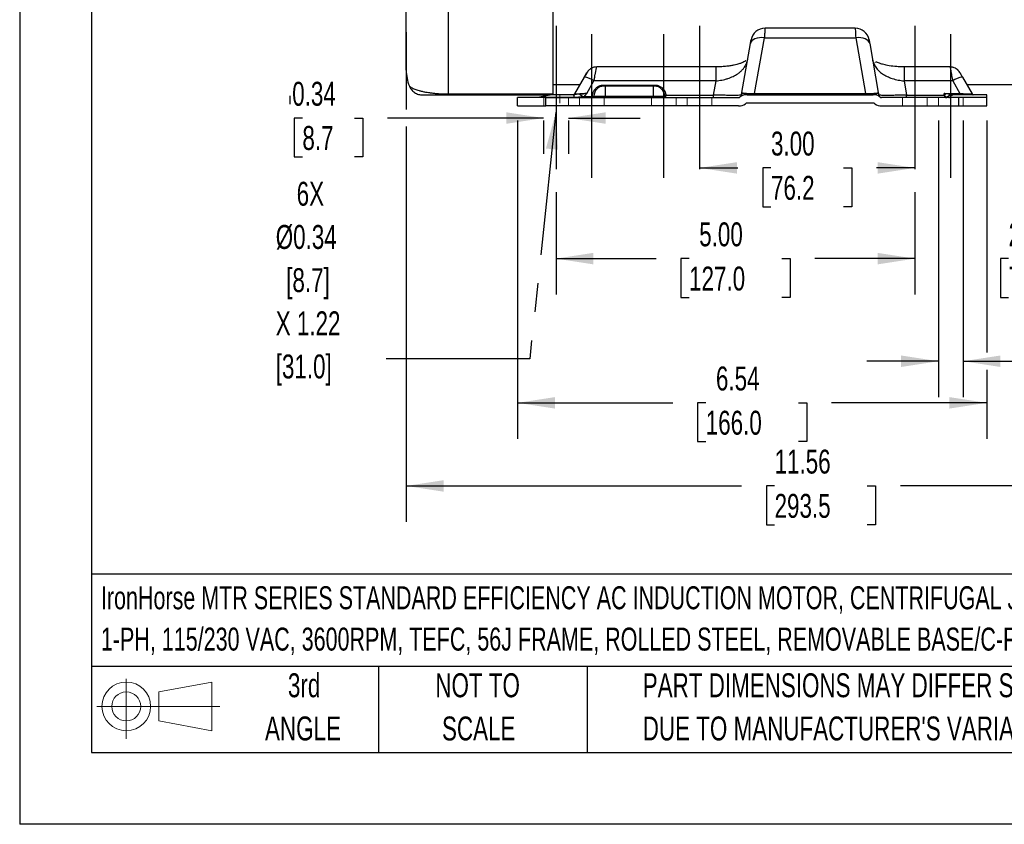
# Model space of a CAD drawing. Header units: inches. Extents: x 0 to 44, y 0 to 34.
# Tile 1 of 21: x 0 to 13.7, y 0 to 11.2. Entities that reach past the tile are written whole.
import ezdxf

# ---------------------------------------------------------------- set-up
doc = ezdxf.new("R2010")
doc.units = ezdxf.units.IN
doc.header["$LTSCALE"] = 4
doc.header["$MEASUREMENT"] = 0
doc.linetypes.add('CENTERX2', pattern=[0.8, 0.5, -0.1, 0.1, -0.1])
doc.linetypes.add('HIDDEN', pattern=[0.075, 0.05, -0.025])
for name, color, linetype in [('CENTER', 40, 'CENTERX2'), ('HIDDEN', 102, 'HIDDEN'), ('SLD-DEFPOINTS', 7, 'Continuous')]:
    doc.layers.add(name, color=color, linetype=linetype)
doc.layers.add('DIMENSIONS', color=140, linetype='Continuous', lineweight=25)
doc.layers.add('TEXT', color=140, linetype='Continuous', lineweight=25)
doc.styles.add('SLDTEXTSTYLE0', font='TXT', dxfattribs={"width": 0.7})
doc.dimstyles.new('SLDDIMSTYLE1', dxfattribs={"dimtxt": 0.339844, "dimasz": 0.52, "dimexe": 0, "dimexo": 0.0625, "dimgap": 0.084961, "dimtad": 0, "dimtih": 1, "dimtoh": 1, "dimrnd": 1e-09, "dimzin": 12, "dimdsep": 46, "dimtxsty": 'SLDTEXTSTYLE0', "dimsah": 1, "dimcen": 0.09, "dimadec": 0, "dimazin": 3, "dimtfac": 1, "dimtofl": 0, "dimtmove": 0, "dimatfit": 3, "dimfxl": 0, "dimfrac": 2, "dimtolj": 1, "dimtzin": 12, "dimarcsym": 0})
doc.dimstyles.new('SLDDIMSTYLE3', dxfattribs={"dimtxt": 0.339844, "dimasz": 0.52, "dimexe": 0, "dimexo": 0.0625, "dimgap": 0.084961, "dimtad": 0, "dimtih": 1, "dimtoh": 1, "dimrnd": 1e-09, "dimdsep": 46, "dimtxsty": 'SLDTEXTSTYLE0', "dimsah": 1, "dimcen": 0.09, "dimadec": 0, "dimazin": 2, "dimtfac": 1, "dimtmove": 0, "dimatfit": 0, "dimfxl": 0, "dimfrac": 2, "dimtolj": 1, "dimtzin": 12, "dimarcsym": 0})
doc.dimstyles.new('SLDDIMSTYLE5', dxfattribs={"dimtxt": 0.339844, "dimasz": 0.52, "dimexe": 0, "dimexo": 0.0625, "dimgap": 0.084961, "dimtad": 0, "dimtih": 1, "dimtoh": 1, "dimrnd": 1e-09, "dimzin": 4, "dimdsep": 46, "dimtxsty": 'SLDTEXTSTYLE0', "dimsah": 1, "dimcen": 0.09, "dimadec": 0, "dimazin": 1, "dimtfac": 1, "dimtofl": 0, "dimtmove": 0, "dimatfit": 3, "dimfxl": 0, "dimfrac": 2, "dimtolj": 1, "dimtzin": 12, "dimarcsym": 0})
doc.dimstyles.new('SLDDIMSTYLE7', dxfattribs={"dimtxt": 0.18, "dimasz": 0.52, "dimexe": 0, "dimexo": 0.0625, "dimgap": 0, "dimtad": 0, "dimtih": 1, "dimtoh": 1, "dimdec": 0, "dimrnd": 1e-09, "dimzin": 0, "dimdsep": 46, "dimtxsty": 'Standard', "dimsah": 1, "dimcen": 0.09, "dimadec": 0, "dimazin": 0, "dimtfac": 0.52, "dimtdec": 0, "dimtofl": 0, "dimtmove": 0, "dimatfit": 3, "dimfxl": 0, "dimfrac": 2, "dimtolj": 1, "dimtzin": 0, "dimarcsym": 0})
doc.dimstyles.new('SLDDIMSTYLE9', dxfattribs={"dimtxt": 0.339844, "dimasz": 0.52, "dimexe": 0, "dimexo": 0.0625, "dimgap": 0.084961, "dimtad": 0, "dimtih": 1, "dimtoh": 1, "dimrnd": 1e-09, "dimzin": 12, "dimdsep": 46, "dimtxsty": 'SLDTEXTSTYLE0', "dimsah": 1, "dimcen": 0.09, "dimadec": 0, "dimazin": 3, "dimtfac": 1, "dimtmove": 0, "dimatfit": 0, "dimfxl": 0, "dimfrac": 2, "dimtolj": 1, "dimtzin": 12, "dimarcsym": 0})

# ---------------------------------------------------------------- blocks, each defined once
blk = doc.blocks.new('Block11')
at = {"color": 7, "linetype": 'Continuous', "lineweight": 18}
for p, q in [((0.408, 0.836), (0.408, 0)), ((0.863, 0.656), (1.602, 0.792)), ((1.602, 0.792), (1.602, 0.115)), ((0.863, 0.251), (0.863, 0.656)), ((0, 0.454), (1.712, 0.454)), ((0.863, 0.251), (1.602, 0.115))]:
    blk.add_line(p, q, dxfattribs=at)
for radius in [0.339, 0.202]:
    blk.add_circle((0.408, 0.454), radius, dxfattribs=at)
blk = doc.blocks.new('Block12')
at = {"layer": 'SLD-DEFPOINTS'}
blk.add_blockref('Block11', (0, 0), dxfattribs=at)
blk = doc.blocks.new('SW_NOTE_0')
at = {"layer": 'TEXT', "color": 0, "linetype": 'CENTERX2', "lineweight": 18, "char_height": 0.32, "attachment_point": 1, "style": 'SLDTEXTSTYLE0'}
for s, insert in [('IronHorse MTR SERIES STANDARD EFFICIENCY AC INDUCTION MOTOR, CENTRIFUGAL JET PUMP, 3/4HP,', (0, 0.413)), ('1-PH, 115/230 VAC, 3600RPM, TEFC, 56J FRAME, ROLLED STEEL, REMOVABLE BASE/C-FACE MOUNT', (0, -0.163))]:
    blk.add_mtext(s, dxfattribs=dict(at, insert=insert))
blk = doc.blocks.new('SW_NOTE_0_3')
at = {"layer": 'TEXT', "color": 0, "linetype": 'CENTERX2', "lineweight": 18, "char_height": 0.33333, "attachment_point": 1, "style": 'SLDTEXTSTYLE0'}
for s, insert in [('PART DIMENSIONS MAY DIFFER SLIGHTLY', (0, 0.43)), ("DUE TO MANUFACTURER'S VARIANCES", (0, -0.172))]:
    blk.add_mtext(s, dxfattribs=dict(at, insert=insert))
blk = doc.blocks.new('SW_NOTE_0_4')
at = {"layer": 'TEXT', "color": 0, "linetype": 'CENTERX2', "lineweight": 18, "char_height": 0.3333, "attachment_point": 2, "style": 'SLDTEXTSTYLE0'}
for s, insert in [('NOT TO', (0.828, 0.43)), ('SCALE', (0.843, -0.172))]:
    blk.add_mtext(s, dxfattribs=dict(at, insert=insert))
blk = doc.blocks.new('SW_NOTE_0_5')
at = {"layer": 'TEXT', "color": 0, "linetype": 'CENTERX2', "lineweight": 18, "char_height": 0.3333, "attachment_point": 2, "style": 'SLDTEXTSTYLE0'}
for s, insert in [('3rd', (0.365, 0.43)), ('ANGLE', (0.349, -0.172))]:
    blk.add_mtext(s, dxfattribs=dict(at, insert=insert))
blk = doc.blocks.new('_D_18')
at = {"layer": 'DIMENSIONS'}
for p, q in [((3.939, 9.843), (3.825, 9.843)), ((3.825, 9.843), (3.825, 9.303)), ((4.666, 9.843), (4.78, 9.843)), ((4.78, 9.843), (4.78, 9.303)), ((7.3, 9.843), (5.126, 9.843)), ((7.3, 9.811), (7.3, 9.343)), ((7.644, 9.843), (8.644, 9.843)), ((7.644, 9.811), (7.644, 9.343)), ((3.825, 9.303), (3.939, 9.303)), ((4.78, 9.303), (4.666, 9.303))]:
    blk.add_line(p, q, dxfattribs=at)
for points in [[(7.3, 9.843), (6.78, 9.923), (6.78, 9.763)], [(7.644, 9.843), (8.164, 9.763), (8.164, 9.923)]]:
    blk.add_solid(points, dxfattribs=at)
at = {"layer": 'DIMENSIONS', "char_height": 0.3333, "attachment_point": 1, "style": 'SLDTEXTSTYLE0'}
for s, insert in [('0.34', (3.797, 10.348)), ('8.7', (3.939, 9.732))]:
    blk.add_mtext(s, dxfattribs=dict(at, insert=insert))
blk = doc.blocks.new('_D_19')
at = {"layer": 'DIMENSIONS'}
for p, q in [((12.8, 9.811), (12.8, 5.954)), ((13.144, 9.811), (13.144, 5.954)), ((12.8, 6.454), (11.8, 6.454)), ((13.144, 6.454), (14.702, 6.454)), ((15.254, 6.184), (15.14, 6.184)), ((15.14, 6.184), (15.14, 5.644)), ((15.981, 6.184), (16.096, 6.184)), ((16.096, 6.184), (16.096, 5.644)), ((15.14, 5.644), (15.254, 5.644)), ((16.096, 5.644), (15.981, 5.644))]:
    blk.add_line(p, q, dxfattribs=at)
for points in [[(12.8, 6.454), (12.28, 6.534), (12.28, 6.374)], [(13.144, 6.454), (13.664, 6.374), (13.664, 6.534)]]:
    blk.add_solid(points, dxfattribs=at)
at = {"layer": 'DIMENSIONS', "char_height": 0.3333, "attachment_point": 1, "style": 'SLDTEXTSTYLE0'}
for s, insert in [('6X', (15.324, 7.23)), ('%%c', (14.778, 6.69)), ('0.34', (15.437, 6.69)), ('8.7', (15.254, 6.074))]:
    blk.add_mtext(s, dxfattribs=dict(at, insert=insert))
blk = doc.blocks.new('_D_20')
at = {"layer": 'DIMENSIONS'}
for p, q in [((9.472, 9.148), (10.007, 9.148)), ((10.467, 9.148), (10.353, 9.148)), ((10.353, 9.148), (10.353, 8.608)), ((11.477, 9.148), (11.591, 9.148)), ((11.591, 9.148), (11.591, 8.608)), ((12.472, 9.148), (11.938, 9.148)), ((10.353, 8.608), (10.467, 8.608)), ((11.591, 8.608), (11.477, 8.608))]:
    blk.add_line(p, q, dxfattribs=at)
for points in [[(9.472, 9.148), (9.992, 9.068), (9.992, 9.228)], [(12.472, 9.148), (11.952, 9.228), (11.952, 9.068)]]:
    blk.add_solid(points, dxfattribs=at)
at = {"layer": 'DIMENSIONS', "char_height": 0.3333, "attachment_point": 1, "style": 'SLDTEXTSTYLE0'}
for s, insert in [('3.00', (10.467, 9.654)), ('76.2', (10.467, 9.037))]:
    blk.add_mtext(s, dxfattribs=dict(at, insert=insert))
blk = doc.blocks.new('_D_21')
at = {"layer": 'DIMENSIONS'}
for p, q in [((7.472, 8.811), (7.472, 7.384)), ((12.472, 8.811), (12.472, 7.384)), ((7.472, 7.884), (8.865, 7.884)), ((9.326, 7.884), (9.212, 7.884)), ((9.212, 7.884), (9.212, 7.344)), ((10.619, 7.884), (10.733, 7.884)), ((10.733, 7.884), (10.733, 7.344)), ((12.472, 7.884), (11.079, 7.884)), ((9.212, 7.344), (9.326, 7.344)), ((10.733, 7.344), (10.619, 7.344))]:
    blk.add_line(p, q, dxfattribs=at)
for points in [[(7.472, 7.884), (7.992, 7.804), (7.992, 7.964)], [(12.472, 7.884), (11.952, 7.964), (11.952, 7.804)]]:
    blk.add_solid(points, dxfattribs=at)
at = {"layer": 'DIMENSIONS', "char_height": 0.3333, "attachment_point": 1, "style": 'SLDTEXTSTYLE0'}
for s, insert in [('5.00', (9.467, 8.389)), ('127.0', (9.326, 7.773))]:
    blk.add_mtext(s, dxfattribs=dict(at, insert=insert))
blk = doc.blocks.new('_D_26')
at = {"layer": 'DIMENSIONS'}
for p, q in [((16.941, 13), (16.941, 4.216)), ((5.386, 11.039), (5.386, 9.963)), ((5.386, 9.723), (5.386, 4.216)), ((5.386, 4.716), (10.056, 4.716)), ((10.517, 4.716), (10.403, 4.716)), ((10.403, 4.716), (10.403, 4.176)), ((11.809, 4.716), (11.924, 4.716)), ((11.924, 4.716), (11.924, 4.176)), ((16.941, 4.716), (12.27, 4.716)), ((10.403, 4.176), (10.517, 4.176)), ((11.924, 4.176), (11.809, 4.176))]:
    blk.add_line(p, q, dxfattribs=at)
for points in [[(5.386, 4.716), (5.906, 4.636), (5.906, 4.796)], [(16.941, 4.716), (16.421, 4.796), (16.421, 4.636)]]:
    blk.add_solid(points, dxfattribs=at)
at = {"layer": 'DIMENSIONS', "char_height": 0.3333, "attachment_point": 1, "style": 'SLDTEXTSTYLE0'}
for s, insert in [('11.56', (10.517, 5.222)), ('293.5', (10.517, 4.605))]:
    blk.add_mtext(s, dxfattribs=dict(at, insert=insert))
blk = doc.blocks.new('_D_27')
at = {"layer": 'DIMENSIONS'}
for p, q in [((6.937, 9.811), (6.937, 5.374)), ((13.472, 9.811), (13.472, 6.574)), ((13.472, 6.334), (13.472, 5.374)), ((6.937, 5.874), (9.098, 5.874)), ((9.558, 5.874), (9.444, 5.874)), ((9.444, 5.874), (9.444, 5.334)), ((10.851, 5.874), (10.965, 5.874)), ((10.965, 5.874), (10.965, 5.334)), ((13.472, 5.874), (11.311, 5.874)), ((9.444, 5.334), (9.558, 5.334)), ((10.965, 5.334), (10.851, 5.334))]:
    blk.add_line(p, q, dxfattribs=at)
for points in [[(6.937, 5.874), (7.457, 5.794), (7.457, 5.954)], [(13.472, 5.874), (12.952, 5.954), (12.952, 5.794)]]:
    blk.add_solid(points, dxfattribs=at)
at = {"layer": 'DIMENSIONS', "char_height": 0.3333, "attachment_point": 1, "style": 'SLDTEXTSTYLE0'}
for s, insert in [('6.54', (9.7, 6.38)), ('166.0', (9.558, 5.764))]:
    blk.add_mtext(s, dxfattribs=dict(at, insert=insert))
blk = doc.blocks.new('_D_28')
at = {"layer": 'DIMENSIONS'}
for p, q in [((15.228, 12.977), (15.228, 7.384)), ((12.472, 8.811), (12.472, 7.384)), ((12.472, 7.884), (11.472, 7.884)), ((13.777, 7.884), (13.663, 7.884)), ((13.663, 7.884), (13.663, 7.344)), ((14.787, 7.884), (14.901, 7.884)), ((14.901, 7.884), (14.901, 7.344)), ((15.228, 7.884), (16.228, 7.884)), ((13.663, 7.344), (13.777, 7.344)), ((14.901, 7.344), (14.787, 7.344))]:
    blk.add_line(p, q, dxfattribs=at)
for points in [[(12.472, 7.884), (11.952, 7.964), (11.952, 7.804)], [(15.228, 7.884), (15.748, 7.804), (15.748, 7.964)]]:
    blk.add_solid(points, dxfattribs=at)
at = {"layer": 'DIMENSIONS', "char_height": 0.3333, "attachment_point": 1, "style": 'SLDTEXTSTYLE0'}
for s, insert in [('2.76', (13.777, 8.389)), ('70.0', (13.777, 7.773))]:
    blk.add_mtext(s, dxfattribs=dict(at, insert=insert))
blk = doc.blocks.new('SW_NOTE_0_10')
at = {"layer": 'TEXT', "color": 0, "linetype": 'CENTERX2', "lineweight": 18, "char_height": 0.3333, "attachment_point": 1, "style": 'SLDTEXTSTYLE0'}
for s, insert in [('6X', (-1.179, 2.465)), ('Ø0.34', (-1.471, 1.863)), ('[8.7]', (-1.325, 1.261)), ('X 1.22', (-1.471, 0.66)), ('[31.0]', (-1.471, 0.058))]:
    blk.add_mtext(s, dxfattribs=dict(at, insert=insert))

msp = doc.modelspace()

# ---------------------------------------------------------------- linework, layer by layer
at = {"color": 7, "linetype": 'Continuous'}
for p in [(0.000389, 34.000421), (44.000389, 0.000421)]:
    msp.add_line(p, (0.000389, 0.000421), dxfattribs=at)
for p, q in [((5.976143, 10.178985), (5.976143, 17.103697)), ((7.432836, 10.178985), (7.432836, 17.103697)), ((10.384765, 11.094215), (10.383625, 11.094495)), ((11.638388, 11.095453), (10.384765, 11.095453)), ((11.639527, 11.094495), (11.638388, 11.094215)), ((10.060829, 10.201191), (10.180948, 10.88242)), ((10.238031, 10.185446), (10.374807, 10.961146)), ((10.374807, 10.961146), (11.648345, 10.961146)), ((11.648345, 10.961146), (11.785122, 10.185446)), ((11.842205, 10.88242), (11.962324, 10.201191)), ((10.124794, 10.603852), (10.142543, 10.664614)), ((9.701201, 10.555707), (8.038451, 10.555707)), ((9.701201, 10.360506), (9.701201, 10.555694)), ((12.960972, 10.555707), (12.321952, 10.555707)), ((12.321952, 10.555701), (12.321952, 10.360506)), ((13.072837, 10.50907), (13.06808, 10.512982)), ((7.432836, 10.312359), (7.80714, 10.312359)), ((7.86461, 10.4119), (7.729857, 10.1785)), ((7.89962, 10.184925), (8.000992, 10.360506)), ((9.701201, 10.360506), (8.000992, 10.360506)), ((8.13756, 10.286768), (8.13756, 10.303035)), ((8.13756, 10.303035), (8.846222, 10.303035)), ((8.846222, 10.286768), (8.846222, 10.303035)), ((9.666167, 10.161821), (9.701201, 10.360506)), ((12.321952, 10.360506), (12.356985, 10.161821)), ((12.998538, 10.360506), (12.321952, 10.360506)), ((12.998538, 10.360506), (13.09991, 10.184925)), ((13.13492, 10.4119), (13.269673, 10.1785)), ((13.19239, 10.312359), (14.007639, 10.312359)), ((5.976143, 10.178985), (7.432836, 10.178985)), ((5.976143, 10.164721), (5.976143, 10.178985)), ((5.976143, 10.164721), (7.390236, 10.164721)), ((7.724269, 10.168658), (7.427719, 10.168658)), ((7.432836, 10.168658), (7.432836, 10.178985)), ((7.724269, 10.134209), (7.724269, 10.168658)), ((8.157245, 10.286768), (8.157245, 10.148973)), ((8.826537, 10.286768), (8.157245, 10.286768)), ((8.826537, 10.286768), (8.826537, 10.148973)), ((9.00286, 10.161821), (9.666167, 10.161821)), ((9.666167, 10.129288), (9.666167, 10.161821)), ((10.133225, 10.168658), (11.889927, 10.168658)), ((10.238031, 10.168658), (10.238031, 10.185446)), ((10.238031, 10.185446), (11.785122, 10.185446)), ((11.785122, 10.168658), (11.785122, 10.185446)), ((12.356985, 10.129288), (12.356985, 10.161821)), ((12.356985, 10.161821), (12.881223, 10.161821)), ((12.879124, 10.184925), (13.09991, 10.184925)), ((12.881254, 10.162789), (12.879124, 10.184925)), ((12.881223, 10.161821), (12.881254, 10.162789)), ((13.472206, 10.168658), (13.024839, 10.168658)), ((13.09991, 10.168658), (13.09991, 10.184925)), ((13.472206, 10.134209), (13.472206, 10.168658)), ((6.936773, 10.011178), (6.936773, 10.129288)), ((7.330474, 10.129288), (6.936773, 10.129288)), ((7.251965, 10.134209), (7.724269, 10.134209)), ((7.330474, 10.011178), (7.330474, 10.129288)), ((7.330474, 10.129288), (10.015115, 10.129288)), ((7.724269, 10.134209), (7.724269, 10.129288)), ((7.870946, 10.129288), (7.870946, 10.145555)), ((7.870946, 10.145555), (7.98008, 10.145555)), ((7.98008, 10.145555), (7.98008, 10.129288)), ((7.999765, 10.148973), (8.157245, 10.148973)), ((8.157245, 10.129288), (8.157245, 10.148973)), ((8.157245, 10.148973), (8.826537, 10.148973)), ((8.826537, 10.129288), (8.826537, 10.148973)), ((8.826537, 10.148973), (8.984017, 10.148973)), ((11.889927, 10.050548), (10.133225, 10.050548)), ((13.078505, 10.129288), (12.008038, 10.129288)), ((12.956497, 10.134209), (13.472206, 10.134209)), ((13.078505, 10.129288), (13.078505, 10.011178)), ((13.472206, 10.129288), (13.078505, 10.129288)), ((13.472206, 10.129288), (13.472206, 10.134209)), ((13.472206, 10.011178), (13.472206, 10.129288)), ((6.936773, 10.011178), (7.330474, 10.011178)), ((10.015115, 10.011178), (7.330474, 10.011178)), ((12.008038, 10.011178), (13.078505, 10.011178)), ((13.078505, 10.011178), (13.472206, 10.011178))]:
    msp.add_line(p, q)
at = {"color": 179, "linetype": 'Continuous', "lineweight": 18}
for p, q in [((7.527324, 10.050548), (7.527324, 10.168658)), ((7.300331, 10.011178), (7.300331, 10.129288)), ((7.644081, 10.129288), (7.644081, 10.011178)), ((7.800331, 10.129288), (7.800331, 10.011178)), ((8.144081, 10.011178), (8.144081, 10.129288)), ((8.800331, 10.129288), (8.800331, 10.011178)), ((9.144081, 10.011178), (9.144081, 10.129288)), ((9.300331, 10.011178), (9.300331, 10.129288)), ((9.644081, 10.129288), (9.644081, 10.011178)), ((12.300331, 10.011178), (12.300331, 10.129288)), ((12.644081, 10.129288), (12.644081, 10.011178)), ((12.800331, 10.129288), (12.800331, 10.011178)), ((13.144081, 10.011178), (13.144081, 10.129288))]:
    msp.add_line(p, q, dxfattribs=at)
at = {"flags": 128}
for points in [[(10.374807, 10.961146), (10.339184, 10.963457), (10.304762, 10.961884), (10.272701, 10.956479), (10.244084, 10.947424), (10.219873, 10.935025), (10.200887, 10.9197), (10.187764, 10.901966), (10.180948, 10.88242)], [(11.842205, 10.88242), (11.835388, 10.901966), (11.822266, 10.9197), (11.803279, 10.935025), (11.779069, 10.947424), (11.750451, 10.956479), (11.71839, 10.961884), (11.683968, 10.963457), (11.648345, 10.961146)], [(7.912809, 10.490684), (7.909497, 10.486715), (7.898596, 10.470765)], [(10.190771, 10.168658), (10.191904, 10.168933), (10.193022, 10.169753), (10.194108, 10.171106), (10.195148, 10.172975), (10.196127, 10.175333), (10.197031, 10.178147), (10.197847, 10.181378), (10.198565, 10.18498)], [(11.832381, 10.168658), (11.831248, 10.168933), (11.83013, 10.169753), (11.829044, 10.171106), (11.828004, 10.172975), (11.827025, 10.175333), (11.826121, 10.178147), (11.825305, 10.181378), (11.824587, 10.18498)]]:
    msp.add_lwpolyline(points, dxfattribs=at)
for centre, radius, start, end in [((10.38315, 10.898085), 0.196411, 89.8616132, 169.9304911), ((11.640002, 10.898085), 0.196411, 10.0695089, 90.1383868), ((5.976143, 10.509209), 0.590551, 180, 202.0192242), ((12.960972, 10.398227), 0.15748, 72.1707934, 90), ((12.960972, 10.398227), 0.15748, 30, 52.0477661), ((7.848032, 10.161254), 0.251193, 52.487471, 86.215835), ((13.151498, 10.161254), 0.251193, 93.784165, 127.512529), ((7.712809, 10.188343), 0.019685, 270, 330), ((7.719305, 10.187336), 0.018679, 270.483662, 330.6099175), ((7.453474, 9.639543), 0.635025, 52.5266363, 57.9822911), ((8.13756, 10.148973), 0.137795, 90, 180), ((8.846222, 10.148973), 0.137795, 0, 90), ((8.995124, 10.191555), 0.030723, 247.3247582, 284.5833646), ((10.133225, 10.011178), 0.15748, 90, 126.8698976), ((10.127965, 10.148344), 0.075294, 143.3230209, 169.6887669), ((11.889927, 10.011178), 0.15748, 53.1301024, 90), ((11.895188, 10.148344), 0.075294, 10.3112331, 36.6769791), ((12.89419, 10.273152), 0.112084, 263.3569, 265.0522106), ((12.870784, 10.275635), 0.113331, 275.3010277, 276.6009554), ((13.376798, 9.72538), 0.659239, 136.1087653, 138.4011838), ((13.014925, 10.035819), 0.135293, 98.9727699, 132.8497989), ((13.027592, 10.078181), 0.090519, 91.7424697, 141.759368), ((13.280225, 10.187336), 0.018679, 209.3900825, 269.516338), ((13.286721, 10.188343), 0.019685, 210, 270), ((7.814905, 10.140746), 0.025067, 332.7991731, 6.355912), ((7.98008, 10.148973), 0.019685, 270, 0), ((7.984853, 10.176459), 0.031271, 261.2205391, 298.4816132), ((9.003702, 10.148973), 0.019685, 180, 270), ((10.015115, 10.168658), 0.03937, 270, 306.8698976), ((10.015115, 10.168658), 0.15748, 270, 306.8698976), ((10.133225, 10.011178), 0.03937, 90, 126.8698976), ((11.889927, 10.011178), 0.03937, 53.1301024, 90), ((12.008038, 10.168658), 0.15748, 233.1301024, 270), ((12.008038, 10.168658), 0.03937, 233.1301024, 270), ((12.902387, 10.140252), 0.01104, 276.7207707, 340.4692541), ((12.912248, 10.14207), 0.012794, 272.4075858, 326.491467), ((12.94634, 10.142213), 0.012931, 271.7424697, 321.759368)]:
    msp.add_arc(centre, radius, start, end)
for points, knots in [([(5.385592, 10.509209), (5.385592, 10.509209), (5.385592, 10.825503), (5.385592, 11.951428), (5.385592, 12.715029), (5.385592, 13.511178)], [0, 0, 0, 0, 0.5, 0.5, 1, 1, 1, 1]), ([(10.383625, 11.094495), (10.383603, 11.094162), (10.383559, 11.093493), (10.383457, 11.091972), (10.383331, 11.090066), (10.383176, 11.087735), (10.382994, 11.084988), (10.382785, 11.081821), (10.382547, 11.078234), (10.382283, 11.074229), (10.381991, 11.069804), (10.381671, 11.064963), (10.381324, 11.059707), (10.380878, 11.052947), (10.380307, 11.044321), (10.379583, 11.033409), (10.378783, 11.021321), (10.377905, 11.008054), (10.37695, 10.993587), (10.375921, 10.978001), (10.375181, 10.966799), (10.374807, 10.961146)], [0, 0, 0, 0, 0.040778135, 0.081714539, 0.122809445, 0.164063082, 0.205475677, 0.247047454, 0.288778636, 0.330669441, 0.372720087, 0.414930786, 0.457301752, 0.499833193, 0.567140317, 0.635828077, 0.705897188, 0.777348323, 0.850182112, 0.924399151, 1, 1, 1, 1]), ([(11.639527, 11.094495), (11.639766, 11.090887), (11.640688, 11.076945), (11.643724, 11.031021), (11.645836, 10.99908), (11.648345, 10.961146)], [0, 0, 0, 0, 0.5, 0.5, 1, 1, 1, 1]), ([(10.180948, 10.88242), (10.181254, 10.884158), (10.181866, 10.887628), (10.182736, 10.892565), (10.183569, 10.897286), (10.184633, 10.90332), (10.185858, 10.910266), (10.187122, 10.917435), (10.188165, 10.923349), (10.188955, 10.927832), (10.189518, 10.931024), (10.189683, 10.931958), (10.189765, 10.932426)], [0, 0, 0, 0, 0.062153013, 0.124096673, 0.186014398, 0.248089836, 0.374756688, 0.501418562, 0.62769189, 0.754008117, 0.87699213, 1, 1, 1, 1]), ([(11.833387, 10.932426), (11.833423, 10.932225), (11.833493, 10.931825), (11.833677, 10.930784), (11.833917, 10.929422), (11.834323, 10.927116), (11.834988, 10.923348), (11.836029, 10.917443), (11.837293, 10.910272), (11.83876, 10.901957), (11.840389, 10.892718), (11.841599, 10.885855), (11.842205, 10.88242)], [0, 0, 0, 0, 0.061549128, 0.12295403, 0.184402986, 0.246083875, 0.37219813, 0.498672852, 0.625132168, 0.752001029, 0.875847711, 1, 1, 1, 1]), ([(10.115999, 10.638292), (10.115676, 10.638969), (10.115113, 10.640147), (10.104951, 10.633507), (10.086689, 10.623555), (10.060865, 10.611771), (10.017338, 10.59611), (9.964685, 10.582163), (9.906497, 10.571054), (9.848214, 10.563038), (9.77879, 10.556958), (9.728136, 10.556136), (9.701201, 10.555699)], [0, 0, 0, 0, 0.079310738, 0.138115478, 0.189703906, 0.292771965, 0.395452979, 0.536522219, 0.629910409, 0.737569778, 0.860452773, 1, 1, 1, 1]), ([(9.701201, 10.360506), (9.72888, 10.364009), (9.770988, 10.369338), (9.825645, 10.38221), (9.878727, 10.397667), (9.940639, 10.422046), (9.997302, 10.454109), (10.039863, 10.486671), (10.071582, 10.517377), (10.100635, 10.555794), (10.119269, 10.584775), (10.124669, 10.603419), (10.124794, 10.603852)], [0, 0, 0, 0, 0.139908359, 0.212840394, 0.28778394, 0.429597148, 0.575045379, 0.668099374, 0.763847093, 0.862357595, 0.996798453, 1, 1, 1, 1]), ([(11.88061, 10.664614), (11.884233, 10.644367), (11.888011, 10.623255), (11.898188, 10.604324), (11.898605, 10.603548)], [0, 0, 0, 0, 0.959026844, 1, 1, 1, 1]), ([(11.898605, 10.603548), (11.90701, 10.585905), (11.924381, 10.54944), (11.965821, 10.501248), (12.019002, 10.457941), (12.08277, 10.421899), (12.157034, 10.392851), (12.237539, 10.371304), (12.294325, 10.36404), (12.321952, 10.360506)], [0, 0, 0, 0, 0.137598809, 0.284380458, 0.425039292, 0.570566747, 0.71246424, 0.860113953, 1, 1, 1, 1]), ([(12.321952, 10.555699), (12.29876, 10.556017), (12.254579, 10.556622), (12.17633, 10.562499), (12.09704, 10.57357), (12.026619, 10.590004), (11.978911, 10.605379), (11.943581, 10.620146), (11.931097, 10.625802), (11.92441, 10.621225), (11.920709, 10.618692)], [0, 0, 0, 0, 0.11568201, 0.220380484, 0.39987425, 0.538150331, 0.638739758, 0.714481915, 0.841953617, 1, 1, 1, 1]), ([(8.038558, 10.555703), (8.025254, 10.554765), (8.005653, 10.553382), (7.981303, 10.545269), (7.960951, 10.535988), (7.941185, 10.522352), (7.918377, 10.498809), (7.899711, 10.470618), (7.879569, 10.437552), (7.869571, 10.420406), (7.86461, 10.4119)], [0, 0, 0, 0, 0.1536224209, 0.2263417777, 0.2944303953, 0.4211893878, 0.5412262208, 0.7720896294, 0.8869359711, 1, 1, 1, 1]), ([(7.86461, 10.4119), (7.865672, 10.413738), (7.86778, 10.41739), (7.870874, 10.42275), (7.873885, 10.427964), (7.876808, 10.433028), (7.879646, 10.437942), (7.882947, 10.443661), (7.886597, 10.449983), (7.891677, 10.458781), (7.896952, 10.467918), (7.900378, 10.473851), (7.90182, 10.476349), (7.902297, 10.477174), (7.902024, 10.476703), (7.900858, 10.474683), (7.899356, 10.472081), (7.898596, 10.470765)], [0, 0, 0, 0, 0.043305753, 0.086003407, 0.128261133, 0.170252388, 0.21215394, 0.254143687, 0.321671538, 0.388248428, 0.521394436, 0.650500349, 0.712317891, 0.773940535, 0.848957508, 0.923642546, 1, 1, 1, 1]), ([(8.000992, 10.360506), (8.00439, 10.37821), (8.010635, 10.410752), (8.019583, 10.45704), (8.027191, 10.496747), (8.033508, 10.529418), (8.037268, 10.54907), (8.038839, 10.557155), (8.038486, 10.555328), (8.038451, 10.555149)], [0, 0, 0, 0, 0.16695608, 0.306866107, 0.482563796, 0.645504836, 0.815633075, 0.981846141, 1, 1, 1, 1]), ([(12.960972, 10.555707), (12.960972, 10.555707), (12.961904, 10.550862), (12.965522, 10.532061), (12.968207, 10.518109), (12.975007, 10.482775), (12.979121, 10.4614), (12.988283, 10.413794), (12.993328, 10.387577), (12.998538, 10.360506)], [0, 0, 0, 0, 0.25, 0.25, 0.5, 0.5, 0.75, 0.75, 1, 1, 1, 1]), ([(13.06808, 10.512982), (13.061791, 10.518575), (13.047509, 10.531277), (13.021229, 10.544187), (12.991591, 10.552535), (12.971603, 10.552251), (12.961664, 10.552109)], [0, 0, 0, 0, 0.2078945, 0.472121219, 0.737523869, 1, 1, 1, 1]), ([(13.097353, 10.476967), (13.097373, 10.476933), (13.097412, 10.476865), (13.097733, 10.476309), (13.098247, 10.475419), (13.098972, 10.474164), (13.100415, 10.471664), (13.103144, 10.466937), (13.107871, 10.45875), (13.113696, 10.44866), (13.119608, 10.438421), (13.125098, 10.428912), (13.129921, 10.420558), (13.133245, 10.4148), (13.13492, 10.4119)], [0, 0, 0, 0, 0.04550522, 0.090779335, 0.136098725, 0.181738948, 0.227969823, 0.351782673, 0.478772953, 0.608874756, 0.742415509, 0.827591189, 0.913159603, 1, 1, 1, 1]), ([(5.428708, 10.287737), (5.428701, 10.287742), (5.427056, 10.288979), (5.431804, 10.285284), (5.442224, 10.277704), (5.464277, 10.264267), (5.49478, 10.249775), (5.529805, 10.236758), (5.562885, 10.226339), (5.603146, 10.215861), (5.648354, 10.206348), (5.694786, 10.198537), (5.740355, 10.192321), (5.786788, 10.187347), (5.832963, 10.183672), (5.893728, 10.18006), (5.943056, 10.179417), (5.976143, 10.178985)], [0, 0, 0, 0, 0.000520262, 0.125357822, 0.25026067, 0.375135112, 0.500015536, 0.563535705, 0.62458783, 0.688983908, 0.749441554, 0.793660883, 0.835276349, 0.874689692, 0.906643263, 0.937380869, 1, 1, 1, 1]), ([(5.428687, 10.287752), (5.437311, 10.270705), (5.454952, 10.235831), (5.499626, 10.196121), (5.553191, 10.169599), (5.592135, 10.166322), (5.611173, 10.164721)], [0, 0, 0, 0, 0.244420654, 0.500000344, 0.755579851, 1, 1, 1, 1]), ([(7.98008, 10.145555), (7.980113, 10.148047), (7.980179, 10.153015), (7.980716, 10.160432), (7.981575, 10.167784), (7.982787, 10.175071), (7.984343, 10.182292), (7.986246, 10.189448), (7.988496, 10.196538), (7.992052, 10.20617), (7.997482, 10.218109), (8.005574, 10.231957), (8.015097, 10.245015), (8.025995, 10.257092), (8.038075, 10.267998), (8.051127, 10.27752), (8.064982, 10.285621), (8.07918, 10.292078), (8.093572, 10.297031), (8.107996, 10.300486), (8.122691, 10.302642), (8.132589, 10.302904), (8.13756, 10.303035)], [0, 0, 0, 0, 0.0304625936, 0.0607230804, 0.0908463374, 0.1208981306, 0.1509446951, 0.1810523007, 0.2112868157, 0.2417132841, 0.3063070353, 0.3709032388, 0.4366972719, 0.5024711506, 0.5680605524, 0.6336292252, 0.6976587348, 0.7616892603, 0.8215746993, 0.8808874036, 0.9401785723, 1, 1, 1, 1]), ([(8.846222, 10.303035), (8.848893, 10.302997), (8.85422, 10.302921), (8.862171, 10.302301), (8.870053, 10.301309), (8.877863, 10.29991), (8.885603, 10.298114), (8.893272, 10.295916), (8.90774, 10.290974), (8.928263, 10.281148), (8.952313, 10.263181), (8.972663, 10.241101), (8.985561, 10.220035), (8.993316, 10.202419), (8.997753, 10.189213), (9.001072, 10.175669), (9.002262, 10.166451), (9.00286, 10.161821)], [0, 0, 0, 0, 0.034461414, 0.068708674, 0.102832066, 0.136922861, 0.171072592, 0.205372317, 0.239911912, 0.368588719, 0.497691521, 0.627073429, 0.756904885, 0.81783265, 0.878344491, 0.938910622, 1, 1, 1, 1]), ([(5.611173, 10.164721), (5.611201, 10.164721), (5.613645, 10.164721), (5.622729, 10.164721), (5.626694, 10.164721), (5.637313, 10.164721), (5.643965, 10.164721), (5.661298, 10.164721), (5.67193, 10.164721), (5.692609, 10.164721), (5.7003, 10.164721), (5.717808, 10.164721), (5.727591, 10.164721), (5.749834, 10.164721), (5.762288, 10.164721), (5.783962, 10.164721), (5.791698, 10.164721), (5.808217, 10.164721), (5.81702, 10.164721), (5.836026, 10.164721), (5.846309, 10.164721), (5.868281, 10.164721), (5.87996, 10.164721), (5.898861, 10.164721), (5.905435, 10.164721), (5.918825, 10.164721), (5.925659, 10.164721), (5.946618, 10.164721), (5.961348, 10.164721), (5.976143, 10.164721)], [0, 0, 0, 0, 0.25, 0.25, 0.375, 0.375, 0.5, 0.5, 0.625, 0.625, 0.6875, 0.6875, 0.75, 0.75, 0.8125, 0.8125, 0.84375, 0.84375, 0.875, 0.875, 0.90625, 0.90625, 0.9375, 0.9375, 0.953125, 0.953125, 0.96875, 0.96875, 1, 1, 1, 1]), ([(7.427719, 10.168658), (7.415453, 10.168658), (7.402513, 10.1671), (7.375279, 10.162257), (7.360863, 10.158918), (7.331247, 10.15165), (7.316068, 10.147726), (7.284786, 10.140336), (7.268685, 10.136864), (7.251965, 10.134209)], [0, 0, 0, 0, 0.25, 0.25, 0.5, 0.5, 0.75, 0.75, 1, 1, 1, 1]), ([(7.790152, 10.17797), (7.780907, 10.177308), (7.774218, 10.176646), (7.764051, 10.175363), (7.760529, 10.174745), (7.754794, 10.173576), (7.75258, 10.173023), (7.74859, 10.172004), (7.746845, 10.171544), (7.743431, 10.17072), (7.741769, 10.170357), (7.738359, 10.16973), (7.736621, 10.169469), (7.731388, 10.168855), (7.727804, 10.168658), (7.724269, 10.168658)], [0, 0, 0, 0, 0.125, 0.125, 0.25, 0.25, 0.375, 0.375, 0.5, 0.5, 0.625, 0.625, 0.75, 0.75, 1, 1, 1, 1]), ([(7.729857, 10.1785), (7.729869, 10.178466), (7.729892, 10.178396), (7.730363, 10.178315), (7.731147, 10.17825), (7.73228, 10.178204), (7.733721, 10.178175), (7.734961, 10.178171), (7.73558, 10.17817)], [0, 0, 0, 0, 0.168668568, 0.336359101, 0.503203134, 0.669334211, 0.834887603, 1, 1, 1, 1]), ([(7.73558, 10.17817), (7.736264, 10.178172), (7.737634, 10.178175), (7.740105, 10.178205), (7.742882, 10.178252), (7.74599, 10.178317), (7.749417, 10.178399), (7.753163, 10.1785), (7.760789, 10.178725), (7.774096, 10.179187), (7.794843, 10.179992), (7.818841, 10.181034), (7.841489, 10.182058), (7.862231, 10.18306), (7.880397, 10.183951), (7.893058, 10.184592), (7.89962, 10.184925)], [0, 0, 0, 0, 0.032070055, 0.064236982, 0.096527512, 0.128968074, 0.16158473, 0.194403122, 0.227448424, 0.347967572, 0.474907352, 0.60067769, 0.736971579, 0.817989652, 0.905649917, 1, 1, 1, 1]), ([(7.89962, 10.184925), (7.880952, 10.183747), (7.861764, 10.182567), (7.824209, 10.180238), (7.805828, 10.179093), (7.790152, 10.17797)], [0, 0, 0, 0, 0.5, 0.5, 1, 1, 1, 1]), ([(8.846222, 10.286768), (8.846222, 10.286768), (8.844148, 10.286768), (8.836765, 10.286768), (8.831757, 10.286768), (8.826537, 10.286768)], [0, 0, 0, 0, 0.5, 0.5, 1, 1, 1, 1]), ([(9.003702, 10.129288), (9.003702, 10.129288), (9.003721, 10.132584), (9.003548, 10.144444), (9.003331, 10.152752), (9.00286, 10.161821)], [0, 0, 0, 0, 0.5, 0.5, 1, 1, 1, 1]), ([(10.053887, 10.161821), (10.053835, 10.161751), (10.053732, 10.161611), (10.053064, 10.16141), (10.052031, 10.161216), (10.050606, 10.161032), (10.048806, 10.160856), (10.04664, 10.16069), (10.044117, 10.160533), (10.041248, 10.160386), (10.038042, 10.160248), (10.03451, 10.160118), (10.030662, 10.159997), (10.018535, 10.159665), (9.992349, 10.159247), (9.942435, 10.159075), (9.881163, 10.159247), (9.827197, 10.159695), (9.787423, 10.160115), (9.764445, 10.160383), (9.74074, 10.160687), (9.716382, 10.161029), (9.691453, 10.161407), (9.674637, 10.161682), (9.666167, 10.161821)], [0, 0, 0, 0, 0.020954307, 0.041754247, 0.062400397, 0.082893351, 0.103233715, 0.123422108, 0.143459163, 0.163345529, 0.183081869, 0.202668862, 0.2221072, 0.241397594, 0.371702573, 0.500014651, 0.62832382, 0.758631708, 0.79735513, 0.836673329, 0.876591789, 0.917115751, 0.958250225, 1, 1, 1, 1]), ([(10.053887, 10.161821), (10.053613, 10.160267), (10.053213, 10.158584), (10.052184, 10.155284), (10.051554, 10.153652), (10.050108, 10.150536), (10.049294, 10.149049), (10.047544, 10.146274), (10.046617, 10.144999), (10.044782, 10.142735), (10.043869, 10.141738), (10.04216, 10.140022), (10.04138, 10.139318), (10.040096, 10.138217), (10.039582, 10.137811), (10.038903, 10.137284), (10.038737, 10.137162), (10.038737, 10.137162)], [0, 0, 0, 0, 0.125, 0.125, 0.25, 0.25, 0.375, 0.375, 0.5, 0.5, 0.625, 0.625, 0.75, 0.75, 0.875, 0.875, 1, 1, 1, 1]), ([(10.053887, 10.161821), (10.054924, 10.167705), (10.057224, 10.180749), (10.059551, 10.193947), (10.060829, 10.201191)], [0, 0, 0, 0, 0.45112276, 1, 1, 1, 1]), ([(10.060829, 10.201191), (10.060809, 10.200884), (10.060769, 10.200278), (10.061148, 10.199396), (10.061823, 10.198549), (10.062796, 10.197735), (10.064036, 10.196954), (10.065519, 10.196208), (10.067221, 10.195497), (10.071447, 10.193998), (10.080076, 10.191909), (10.096815, 10.189404), (10.117673, 10.187448), (10.138496, 10.186229), (10.156259, 10.185577), (10.169872, 10.185238), (10.183955, 10.185022), (10.193709, 10.184994), (10.198565, 10.18498)], [0, 0, 0, 0, 0.038027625, 0.074912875, 0.110657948, 0.145265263, 0.178737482, 0.21107755, 0.242288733, 0.272374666, 0.412157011, 0.538724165, 0.664794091, 0.782335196, 0.837887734, 0.892532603, 0.946492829, 1, 1, 1, 1]), ([(10.122144, 10.169554), (10.119086, 10.169705), (10.109583, 10.170176), (10.101087, 10.174592), (10.090534, 10.18127), (10.078087, 10.188103), (10.071497, 10.191373), (10.067578, 10.193317)], [0, 0, 0, 0, 0.101909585, 0.316699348, 0.476394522, 0.688595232, 1, 1, 1, 1]), ([(10.198565, 10.18498), (10.201132, 10.184984), (10.206271, 10.184991), (10.214101, 10.18505), (10.222012, 10.185143), (10.230001, 10.185271), (10.235349, 10.185388), (10.238031, 10.185446)], [0, 0, 0, 0, 0.198502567, 0.397516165, 0.597279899, 0.798030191, 1, 1, 1, 1]), ([(11.785122, 10.185446), (11.787804, 10.185388), (11.793151, 10.185271), (11.80114, 10.185143), (11.809051, 10.18505), (11.816881, 10.184991), (11.822021, 10.184984), (11.824587, 10.18498)], [0, 0, 0, 0, 0.201969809, 0.402720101, 0.602483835, 0.801497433, 1, 1, 1, 1]), ([(11.824587, 10.18498), (11.82702, 10.184984), (11.831895, 10.184991), (11.839083, 10.185045), (11.846177, 10.185131), (11.853157, 10.185251), (11.860013, 10.185405), (11.866735, 10.185592), (11.873312, 10.185813), (11.886577, 10.186342), (11.905481, 10.187449), (11.926336, 10.189404), (11.943077, 10.191909), (11.95261, 10.194217), (11.95783, 10.196229), (11.960531, 10.197759), (11.96225, 10.199417), (11.962298, 10.200588), (11.962324, 10.201191)], [0, 0, 0, 0, 0.026718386, 0.053520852, 0.080436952, 0.107495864, 0.134726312, 0.162156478, 0.189813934, 0.217725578, 0.335257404, 0.46132856, 0.587885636, 0.72766926, 0.788954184, 0.854755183, 0.925097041, 1, 1, 1, 1]), ([(11.955575, 10.193317), (11.953272, 10.192149), (11.950801, 10.19091), (11.945901, 10.188419), (11.943488, 10.187175), (11.93663, 10.183517), (11.932636, 10.181173), (11.925908, 10.177046), (11.92308, 10.175245), (11.91698, 10.172243), (11.913746, 10.171082), (11.909738, 10.170254)], [0, 0, 0, 0, 0.125, 0.125, 0.25, 0.25, 0.5, 0.5, 0.75, 0.75, 1, 1, 1, 1]), ([(11.962324, 10.201191), (11.963601, 10.193947), (11.965928, 10.180749), (11.968228, 10.167705), (11.969266, 10.161821)], [0, 0, 0, 0, 0.54887724, 1, 1, 1, 1]), ([(11.984415, 10.137162), (11.984415, 10.137162), (11.984249, 10.137284), (11.983581, 10.137802), (11.98307, 10.138206), (11.981781, 10.13931), (11.98101, 10.140006), (11.979312, 10.141708), (11.978385, 10.142719), (11.975632, 10.146111), (11.973796, 10.148923), (11.971608, 10.153629), (11.970974, 10.155268), (11.96994, 10.158579), (11.96954, 10.160265), (11.969266, 10.161821)], [0, 0, 0, 0, 0.125, 0.125, 0.25, 0.25, 0.375, 0.375, 0.5, 0.5, 0.75, 0.75, 0.875, 0.875, 1, 1, 1, 1]), ([(12.356985, 10.161821), (12.352734, 10.161751), (12.344264, 10.161611), (12.33162, 10.16141), (12.319097, 10.161216), (12.306704, 10.161032), (12.294455, 10.160856), (12.282359, 10.16069), (12.270426, 10.160533), (12.258666, 10.160386), (12.247088, 10.160248), (12.235701, 10.160118), (12.224511, 10.159997), (12.192435, 10.159665), (12.141987, 10.159247), (12.080719, 10.159075), (12.030801, 10.159247), (12.002791, 10.159695), (11.988443, 10.160115), (11.981703, 10.160383), (11.976303, 10.160687), (11.972359, 10.161029), (11.969805, 10.161407), (11.969446, 10.161682), (11.969266, 10.161821)], [0, 0, 0, 0, 0.020954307, 0.041754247, 0.062400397, 0.082893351, 0.103233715, 0.123422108, 0.143459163, 0.163345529, 0.183081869, 0.202668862, 0.2221072, 0.241397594, 0.371702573, 0.500014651, 0.62832382, 0.758631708, 0.79735513, 0.836673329, 0.876591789, 0.917115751, 0.958250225, 1, 1, 1, 1]), ([(12.881223, 10.161821), (12.881038, 10.158735), (12.881378, 10.155819), (12.8824, 10.150474), (12.883117, 10.148069), (12.885576, 10.141662), (12.887544, 10.13855), (12.893995, 10.131192), (12.89886, 10.129288), (12.903679, 10.129288)], [0, 0, 0, 0, 0.125, 0.125, 0.25, 0.25, 0.5, 0.5, 1, 1, 1, 1]), ([(12.883812, 10.163055), (12.883958, 10.162806), (12.884252, 10.162307), (12.884432, 10.16176), (12.884523, 10.161487)], [0, 0, 0, 0, 0.499410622, 1, 1, 1, 1]), ([(12.884523, 10.161487), (12.88484, 10.160534), (12.885643, 10.158125), (12.887599, 10.153954), (12.891026, 10.14872), (12.89583, 10.143885), (12.901451, 10.140207), (12.90703, 10.137743), (12.910899, 10.13695), (12.912792, 10.136562)], [0, 0, 0, 0, 0.064763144, 0.163758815, 0.306219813, 0.500764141, 0.67007935, 0.838643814, 1, 1, 1, 1]), ([(12.993824, 10.169456), (12.986953, 10.169932), (12.979955, 10.170598), (12.965675, 10.172282), (12.958358, 10.173312), (12.943811, 10.175623), (12.93653, 10.176918), (12.924738, 10.178998), (12.920692, 10.179708), (12.911925, 10.181115), (12.907266, 10.181817), (12.901713, 10.182424)], [0, 0, 0, 0, 0.25, 0.25, 0.5, 0.5, 0.75, 0.75, 0.875, 0.875, 1, 1, 1, 1]), ([(13.09991, 10.184925), (13.102779, 10.184778), (13.108432, 10.18449), (13.116773, 10.184073), (13.124837, 10.183673), (13.132613, 10.183291), (13.140094, 10.182926), (13.147275, 10.182578), (13.161146, 10.181918), (13.180691, 10.181034), (13.204686, 10.179993), (13.225436, 10.179187), (13.239904, 10.178685), (13.249294, 10.178417), (13.255217, 10.178277), (13.260222, 10.178187), (13.26271, 10.178175), (13.26395, 10.17817)], [0, 0, 0, 0, 0.041266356, 0.081299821, 0.120103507, 0.157680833, 0.194035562, 0.229171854, 0.263094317, 0.399377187, 0.525153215, 0.652082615, 0.772607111, 0.830269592, 0.887296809, 0.943826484, 1, 1, 1, 1]), ([(13.26395, 10.17817), (13.264569, 10.178171), (13.265809, 10.178175), (13.26725, 10.178204), (13.268383, 10.17825), (13.269168, 10.178315), (13.269638, 10.178396), (13.269661, 10.178466), (13.269673, 10.1785)], [0, 0, 0, 0, 0.165112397, 0.330665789, 0.496796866, 0.663640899, 0.831331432, 1, 1, 1, 1]), ([(7.724269, 10.134209), (7.731457, 10.134242), (7.745118, 10.134306), (7.764472, 10.134838), (7.782194, 10.135677), (7.797538, 10.136859), (7.811979, 10.138466), (7.823196, 10.140436), (7.831019, 10.141997), (7.835765, 10.1429), (7.83815, 10.143265), (7.839818, 10.143521)], [0, 0, 0, 0, 0.185585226, 0.352708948, 0.499894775, 0.64364727, 0.75001309, 0.874943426, 0.937449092, 0.956239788, 1, 1, 1, 1]), ([(7.839818, 10.143521), (7.842662, 10.14371), (7.848192, 10.144077), (7.856258, 10.144597), (7.863792, 10.14509), (7.868628, 10.145404), (7.870946, 10.145555)], [0, 0, 0, 0, 0.27512812, 0.535012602, 0.777113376, 1, 1, 1, 1]), ([(12.912792, 10.136562), (12.914571, 10.13627), (12.918162, 10.135682), (12.921321, 10.135234), (12.922915, 10.135007)], [0, 0, 0, 0, 0.495711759, 1, 1, 1, 1]), ([(12.922915, 10.135007), (12.926286, 10.134847), (12.933382, 10.134511), (12.944574, 10.134261), (12.952411, 10.134227), (12.956497, 10.134209)], [0, 0, 0, 0, 0.302263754, 0.636185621, 1, 1, 1, 1])]:
    msp.add_open_spline(points, degree=3, knots=knots)
for points in [[(7.870946, 10.145555), (7.880759, 10.158465), (7.890221, 10.171685), (7.89962, 10.184925)], [(8.157245, 10.286768), (8.146381, 10.286768), (8.13756, 10.286768), (8.13756, 10.286768)], [(10.067578, 10.193317), (10.062453, 10.195917), (10.060363, 10.198551), (10.060829, 10.201191)], [(11.962324, 10.201191), (11.962789, 10.198551), (11.960699, 10.195917), (11.955575, 10.193317)], [(12.901713, 10.182424), (12.894239, 10.183242), (12.886704, 10.184076), (12.879124, 10.184925)], [(12.879124, 10.184925), (12.880696, 10.17757), (12.882265, 10.170276), (12.883812, 10.163055)], [(13.024839, 10.168658), (13.012693, 10.168658), (13.00218, 10.168878), (12.993824, 10.169456)], [(7.251965, 10.134209), (7.248164, 10.133606), (7.244335, 10.133139), (7.240485, 10.132756)]]:
    msp.add_open_spline(points, degree=3)
at = {"layer": 'CENTER'}
for p, q in [((7.472206, 11.129288), (7.472206, 9.011178)), ((7.972206, 9.011178), (7.972206, 11.129288)), ((8.972206, 9.011178), (8.972206, 11.129288)), ((9.472206, 11.129288), (9.472206, 9.011178)), ((12.472206, 11.129288), (12.472206, 9.011178)), ((12.972206, 9.011178), (12.972206, 11.129288))]:
    msp.add_line(p, q, dxfattribs=at)
at = {"layer": 'HIDDEN'}
msp.add_line((3.761576, 10.15291), (3.761576, 10.0348), dxfattribs=at)
at = {"layer": 'TEXT'}
for p, q in [((1, 33), (1, 1)), ((43, 3.484426), (1, 3.484426)), ((43, 2.2), (1, 2.2)), ((5, 2.2), (5, 1)), ((7.907343, 2.2), (7.907343, 1)), ((1, 1), (43, 1))]:
    msp.add_line(p, q, dxfattribs=at)

# ---------------------------------------------------------------- block references
at = {"layer": 'SLD-DEFPOINTS'}
msp.add_blockref('Block12', (1.076841, 1.189584), dxfattribs=at)
at = {"layer": 'TEXT', "linetype": 'CENTERX2', "lineweight": 18}
for name, p in [('SW_NOTE_0_10', (5.038235, 6.489531)), ('SW_NOTE_0', (1.131653, 2.904621)), ('SW_NOTE_0_5', (3.598007, 1.674877)), ('SW_NOTE_0_4', (5.552312, 1.674877)), ('SW_NOTE_0_3', (8.680202, 1.674877))]:
    msp.add_blockref(name, p, dxfattribs=at)

# ---------------------------------------------------------------- dimensions: what is measured, and where the dimension line sits
at = {"layer": 'DIMENSIONS'}
for base, p1, p2, dimstyle, picture, middle in [((16.94071, 4.715744), (5.385592, 11.239159), (16.94071, 13.200154), 'SLDDIMSTYLE1', '_D_26', (11.163151, 4.715744)), ((12.472206, 7.883693), (15.228112, 13.176532), (12.472206, 9.011178), 'SLDDIMSTYLE9', '_D_28', (14.282418, 7.883693)), ((7.644081, 9.842678), (7.300331, 10.011178), (7.644081, 10.011178), 'SLDDIMSTYLE3', '_D_18', (4.302413, 9.842678)), ((13.472206, 5.87437), (6.936773, 10.011178), (13.472206, 10.011178), 'SLDDIMSTYLE1', '_D_27', (10.20449, 5.87437)), ((9.472206, 9.147867), (12.472206, 9.011178), (9.472206, 9.011178), 'SLDDIMSTYLE5', '_D_20', (10.972206, 9.147867)), ((12.472206, 7.883693), (7.472206, 9.011178), (12.472206, 9.011178), 'SLDDIMSTYLE5', '_D_21', (9.972206, 7.883693))]:
    dim = msp.add_linear_dim(base=base, p1=p1, p2=p2, dimstyle=dimstyle, dxfattribs=at)
    dim.commit()
    dim.dimension.update_dxf_attribs({"geometry": picture, "text_midpoint": middle, "dimtype": 160})
dim = msp.add_linear_dim(base=(12.800331, 6.454069), p1=(13.144081, 10.011178), p2=(12.800331, 10.011178), text='6X\\P%%c <>', dimstyle='SLDDIMSTYLE3', dxfattribs=at)
dim.commit()
dim.dimension.update_dxf_attribs({"geometry": '_D_19', "text_midpoint": (15.617843, 6.454069), "dimtype": 160})

# ---------------------------------------------------------------- leaders
at = {"layer": 'TEXT', "linetype": 'CENTERX2', "lineweight": 18}
msp.add_leader([(7.471707, 9.926602), (7.105161, 6.489531), (5.038235, 6.489531)], dimstyle='SLDDIMSTYLE7', dxfattribs=at)

doc.saveas('drawing.dxf')
